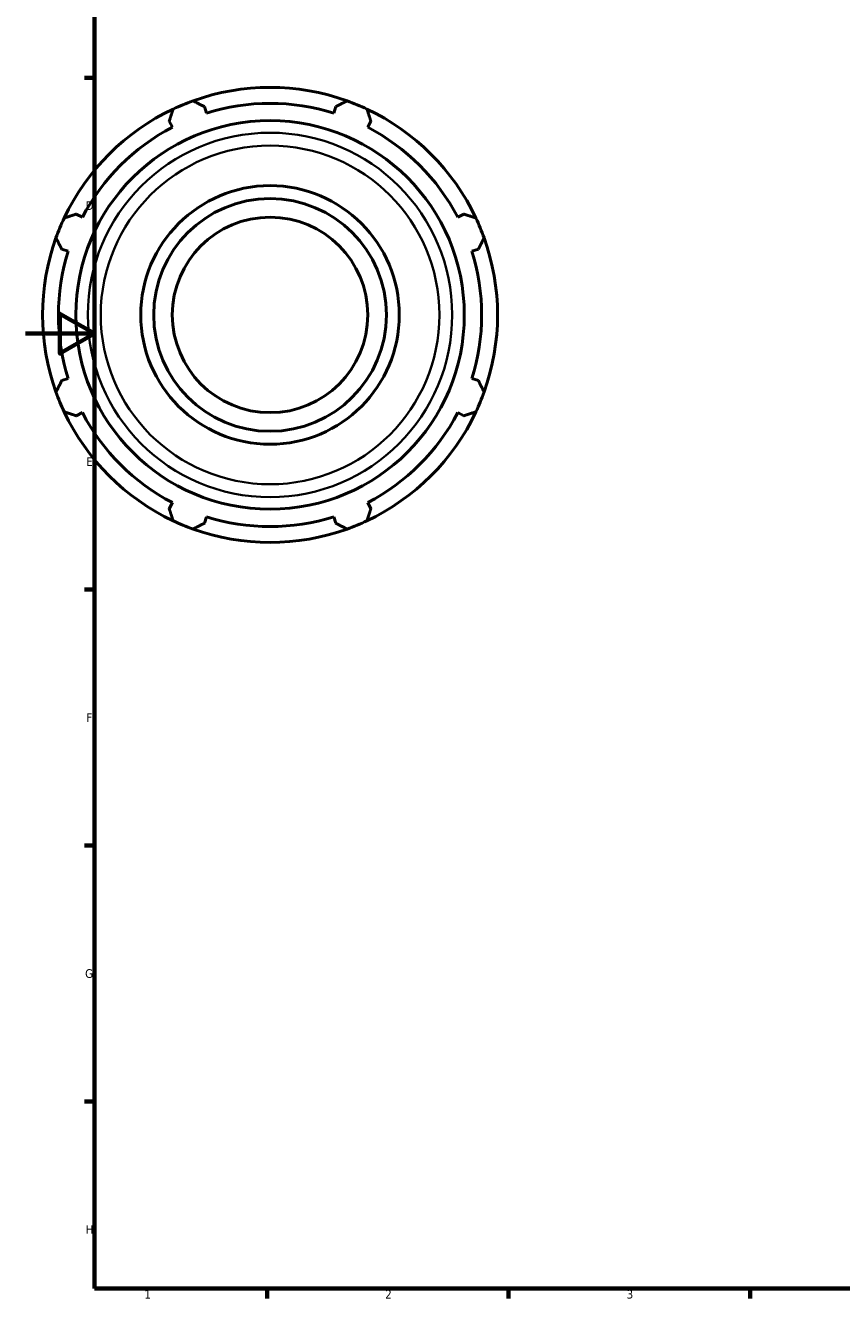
# Model space of a CAD drawing. Header units: millimetres. Extents: x -293 to 1114, y -47 to 829.
# Tile 1 of 9: x 0 to 237, y 17 to 386. Entities that reach past the tile are written whole.
import ezdxf

# ---------------------------------------------------------------- set-up
doc = ezdxf.new("R2010")
doc.units = ezdxf.units.MM
for name, color, linetype, lineweight in [('Border (ISO)', 7, 'Continuous', 70), ('Visible (ISO)', 7, 'Continuous', 50), ('Visible Narrow (ISO)', 7, 'Continuous', 35)]:
    doc.layers.add(name, color=color, linetype=linetype, lineweight=lineweight)
doc.styles.add('Note Text (ISO)', font='tahoma.ttf')

# ---------------------------------------------------------------- blocks, each defined once
blk = doc.blocks.new('Borders Default Border')
at = {"layer": 'Border (ISO)'}
for p, q in [((20, 371.25), (17.1, 371.25)), ((20, 222.75), (17.1, 222.75)), ((20, 148.5), (17.1, 148.5)), ((20, 74.25), (17.1, 74.25)), ((70.08, 20), (70.08, 17.1)), ((140.17, 20), (140.17, 17.1)), ((210.25, 20), (210.25, 17.1))]:
    blk.add_line(p, q, dxfattribs=at)
at = {"layer": 'Border (ISO)', "flags": 128}
for points in [[(20, 20), (20, 574), (821, 574), (821, 20), (20, 20)], [(0, 297), (20, 297), (10, 302.77), (10, 291.23), (20, 297)]]:
    blk.add_lwpolyline(points, dxfattribs=at)
at = {"layer": 'Border (ISO)', "color": 232, "true_color": 0xca0064, "char_height": 2.5, "attachment_point": 7, "style": 'Note Text (ISO)'}
for s, insert in [('D', (17.43, 332.88)), ('E', (17.64, 258.63)), ('F', (17.7, 184.38)), ('G', (17.31, 110.08)), ('H', (17.44, 35.88)), ('1', (34.48, 17.1)), ('2', (104.37, 17.1)), ('3', (174.43, 17.05))]:
    blk.add_mtext(s, dxfattribs=dict(at, insert=insert))

msp = doc.modelspace()

# ---------------------------------------------------------------- linework, layer by layer
at = {"layer": 'Visible (ISO)'}
for p, q in [((52.501, 360.967), (51.906, 362.855)), ((90.011, 362.855), (89.416, 360.967)), ((41.702, 358.628), (42.616, 356.872)), ((99.301, 356.872), (100.215, 358.628)), ((16.514, 330.77), (14.758, 331.684)), ((127.16, 331.684), (125.403, 330.77)), ((10.531, 321.48), (12.419, 320.885)), ((129.498, 320.885), (131.386, 321.48)), ((12.419, 283.97), (10.531, 283.375)), ((131.386, 283.375), (129.498, 283.97)), ((14.758, 273.171), (16.514, 274.085)), ((125.403, 274.085), (127.16, 273.171)), ((42.616, 247.983), (41.702, 246.226)), ((100.215, 246.226), (99.301, 247.983)), ((51.906, 242), (52.501, 243.888)), ((89.416, 243.888), (90.011, 242))]:
    msp.add_line(p, q, dxfattribs=at)
for radius in [56.359, 37.5, 33.75, 28.35]:
    msp.add_circle((70.959, 302.427), radius, dxfattribs=at)
for radius, start, end in [(66, 70.20802, 109.79198), (66, 115.20802, 154.79198), (66, 109.79198, 115.20802), (61.38, 72.5, 107.5), (66, 64.79198, 70.20802), (66, 25.20802, 64.79198), (61.38, 117.5, 152.5), (61.38, 27.5, 62.5), (66, 154.79198, 160.20802), (66, 19.79198, 25.20802), (66, 160.20802, 199.79198), (66, 340.20802, 19.79198), (61.38, 162.5, 197.5), (61.38, 342.5, 17.5), (66, 199.79198, 205.20802), (66, 334.79198, 340.20802), (66, 205.20802, 244.79198), (61.38, 207.5, 242.5), (66, 295.20802, 334.79198), (61.38, 297.5, 332.5), (61.38, 252.5, 287.5), (66, 244.79198, 250.20802), (66, 250.20802, 289.79198), (66, 289.79198, 295.20802)]:
    msp.add_arc((70.959, 302.427), radius, start, end, dxfattribs=at)
for points, weights in [([(41.702, 358.628), (42.264, 360.349), (42.849, 362.142)], [1.00257515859, 1.00169569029, 1]), ([(48.611, 364.529), (50.292, 363.675), (51.906, 362.855)], [1, 1.00169569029, 1.00257515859]), ([(90.011, 362.855), (91.625, 363.675), (93.307, 364.529)], [1.00257515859, 1.00169569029, 1]), ([(99.068, 362.142), (99.653, 360.349), (100.215, 358.628)], [1, 1.00169569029, 1.00257515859]), ([(11.244, 330.537), (13.037, 331.122), (14.758, 331.684)], [1, 1.00169569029, 1.00257515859]), ([(127.16, 331.684), (128.881, 331.122), (130.673, 330.537)], [1.00257515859, 1.00169569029, 1]), ([(10.531, 321.48), (9.711, 323.094), (8.857, 324.775)], [1.00257515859, 1.00169569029, 1]), ([(133.06, 324.775), (132.206, 323.094), (131.386, 321.48)], [1, 1.00169569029, 1.00257515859]), ([(8.857, 280.079), (9.711, 281.761), (10.531, 283.375)], [1, 1.00169569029, 1.00257515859]), ([(131.386, 283.375), (132.206, 281.761), (133.06, 280.079)], [1.00257515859, 1.00169569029, 1]), ([(14.758, 273.171), (13.037, 273.733), (11.244, 274.318)], [1.00257515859, 1.00169569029, 1]), ([(130.673, 274.318), (128.881, 273.733), (127.16, 273.171)], [1, 1.00169569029, 1.00257515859]), ([(42.849, 242.713), (42.264, 244.505), (41.702, 246.226)], [1, 1.00169569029, 1.00257515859]), ([(100.215, 246.226), (99.653, 244.505), (99.068, 242.713)], [1.00257515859, 1.00169569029, 1]), ([(51.906, 242), (50.292, 241.18), (48.611, 240.326)], [1.00257515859, 1.00169569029, 1]), ([(93.307, 240.326), (91.625, 241.18), (90.011, 242)], [1, 1.00169569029, 1.00257515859])]:
    msp.add_rational_spline(points, weights, degree=2, dxfattribs=at)
at = {"layer": 'Visible Narrow (ISO)'}
for radius in [52.853, 49.123]:
    msp.add_circle((70.959, 302.427), radius, dxfattribs=at)

# ---------------------------------------------------------------- block references
msp.add_blockref('Borders Default Border', (0, 0))

doc.saveas('drawing.dxf')
